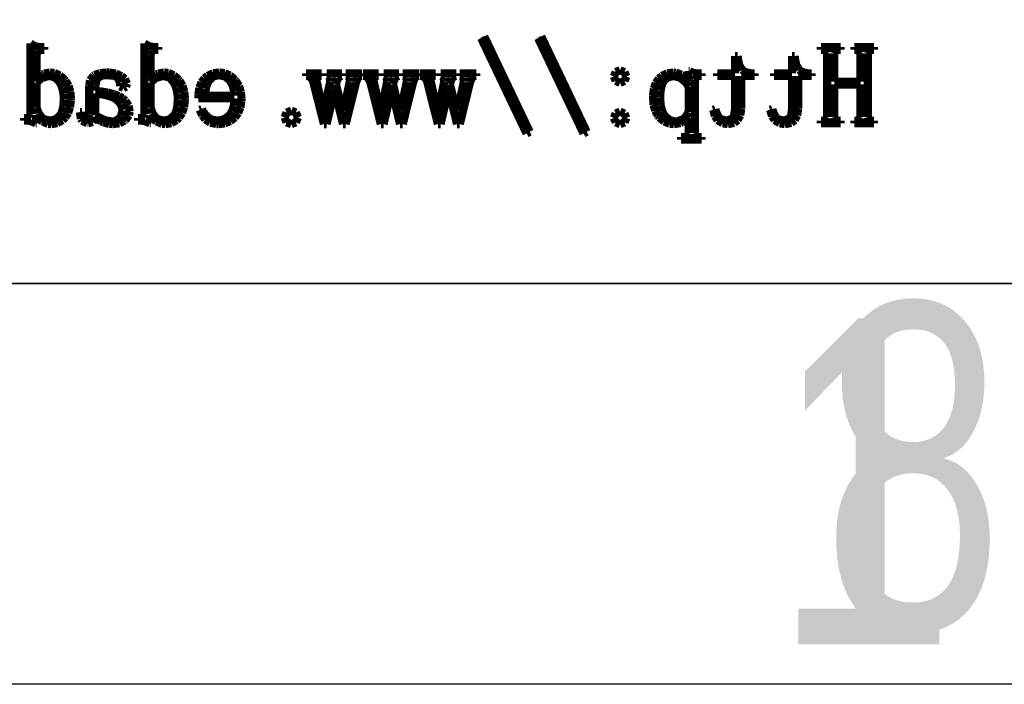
# Model space of a CAD drawing. Extents: x -19 to 391, y -43 to 244.
# Tile 6 of 34: x 1 to 13, y -43 to -35. Entities that reach past the tile are written whole.
import ezdxf

# ---------------------------------------------------------------- set-up
doc = ezdxf.new("R2010")
doc.units = 0
doc.layers.add('BOARD_GEOMETRY_DIMENSION', color=2, linetype='CONTINUOUS')
doc.layers.add('BOARD_GEOMETRY_SILKSCREEN_B', color=1, linetype='CONTINUOUS')

msp = doc.modelspace()

# ---------------------------------------------------------------- linework, layer by layer
at = {"layer": 'BOARD_GEOMETRY_DIMENSION'}
msp.add_lwpolyline([(-19.05, -43.18), (-19.05, 243.819934), (390.949942, 243.819934), (390.949942, -43.18)], close=True, dxfattribs=at)
msp.add_lwpolyline([(-14.05001, -38.179756), (385.949952, -38.179756)], dxfattribs=at)
at = {"layer": 'BOARD_GEOMETRY_SILKSCREEN_B'}
msp.add_lwpolyline([(-19.05, -43.18), (-19.05, 243.819934), (390.949942, 243.819934), (390.949942, -43.18)], close=True, dxfattribs=at)
at = {"layer": 'BOARD_GEOMETRY_SILKSCREEN_B', "const_width": 0.1016}
for points in [[(6.870446, -36.311078), (6.304026, -35.122358)], [(6.342634, -35.10026), (6.909054, -36.28898)], [(7.580376, -36.311078), (7.013956, -35.122358)], [(7.05358, -35.10026), (7.619746, -36.28898)], [(0.740156, -35.22218), (0.685038, -35.188652)], [(0.685038, -35.188652), (0.685038, -36.066476)], [(0.795274, -35.233356), (0.740156, -35.22218)], [(0.77343, -35.283394), (0.812038, -35.266884)], [(0.856742, -35.233356), (0.795274, -35.233356)], [(0.812038, -35.266884), (0.856742, -35.266884)], [(0.856742, -35.266884), (0.856742, -35.233356)], [(2.161032, -35.22218), (2.105914, -35.188652)], [(2.105914, -35.188652), (2.105914, -36.066476)], [(2.217166, -35.233356), (2.161032, -35.22218)], [(2.194306, -35.283394), (2.23393, -35.266884)], [(2.278634, -35.233356), (2.217166, -35.233356)], [(2.23393, -35.266884), (2.278634, -35.266884)], [(2.278634, -35.266884), (2.278634, -35.233356)], [(10.784332, -35.233356), (10.53973, -35.233356)], [(10.53973, -35.233356), (10.53973, -35.266884)], [(10.53973, -35.266884), (10.562844, -35.266884)], [(10.562844, -35.266884), (10.601198, -35.278568)], [(10.601198, -35.278568), (10.617708, -35.311588)], [(10.706354, -35.311588), (10.717784, -35.278568)], [(10.717784, -35.278568), (10.762488, -35.266884)], [(10.762488, -35.266884), (10.784332, -35.266884)], [(10.784332, -35.266884), (10.784332, -35.233356)], [(11.200892, -35.233356), (10.957306, -35.233356)], [(10.957306, -35.233356), (10.957306, -35.266884)], [(10.957306, -35.266884), (10.97915, -35.266884)], [(10.97915, -35.266884), (11.017504, -35.278568)], [(11.017504, -35.278568), (11.034268, -35.311588)], [(11.12393, -35.311588), (11.134344, -35.278568)], [(11.134344, -35.278568), (11.179048, -35.266884)], [(11.179048, -35.266884), (11.200892, -35.266884)], [(11.200892, -35.266884), (11.200892, -35.233356)], [(0.762, -35.333686), (0.77343, -35.283394)], [(0.762, -35.628072), (0.762, -35.333686)], [(2.183892, -35.333686), (2.194306, -35.283394)], [(2.183892, -35.628072), (2.183892, -35.333686)], [(9.501886, -35.344862), (9.468612, -35.344862)], [(9.468612, -35.344862), (9.468612, -35.56127)], [(9.50722, -35.38855), (9.501886, -35.344862)], [(9.522714, -35.458654), (9.50722, -35.38855)], [(10.212832, -35.344862), (10.179558, -35.344862)], [(10.179558, -35.344862), (10.179558, -35.56127)], [(10.218166, -35.38855), (10.212832, -35.344862)], [(10.23366, -35.458654), (10.218166, -35.38855)], [(10.617708, -35.311588), (10.617708, -36.1061)], [(10.706354, -35.66668), (10.706354, -35.311588)], [(11.034268, -35.311588), (11.034268, -35.66668)], [(11.12393, -36.1061), (11.12393, -35.311588)], [(8.036306, -35.52317), (7.981188, -35.54476)], [(8.091424, -35.54476), (8.036306, -35.52317)], [(9.557004, -35.516566), (9.522714, -35.458654)], [(9.59358, -35.543998), (9.557004, -35.516566)], [(10.268204, -35.516566), (10.23366, -35.458654)], [(10.304526, -35.543998), (10.268204, -35.516566)], [(0.771398, -35.616896), (0.762, -35.628072)], [(0.762, -35.677856), (0.818134, -35.623754)], [(0.834898, -35.572954), (0.771398, -35.616896)], [(0.818134, -35.623754), (0.834898, -35.616896)], [(0.85344, -35.564572), (0.834898, -35.572954)], [(0.834898, -35.616896), (0.909828, -35.594798)], [(0.928624, -35.550094), (0.85344, -35.564572)], [(0.909828, -35.594798), (0.92329, -35.594798)], [(0.92329, -35.594798), (0.994156, -35.612578)], [(0.983742, -35.55619), (0.928624, -35.550094)], [(1.051306, -35.58667), (0.983742, -35.55619)], [(0.994156, -35.612578), (1.047242, -35.66668)], [(1.111758, -35.639756), (1.051306, -35.58667)], [(1.123188, -35.652202), (1.111758, -35.639756)], [(1.428242, -35.647884), (1.417828, -35.711384)], [(1.472946, -35.589464), (1.428242, -35.647884)], [(1.484376, -35.581082), (1.472946, -35.589464)], [(1.550924, -35.558476), (1.484376, -35.581082)], [(1.49479, -35.711384), (1.51257, -35.634168)], [(1.51257, -35.634168), (1.522984, -35.616896)], [(1.522984, -35.616896), (1.578102, -35.587686)], [(1.63957, -35.550094), (1.550924, -35.558476)], [(1.578102, -35.587686), (1.634236, -35.583368)], [(1.634236, -35.583368), (1.724914, -35.591496)], [(1.671828, -35.550856), (1.63957, -35.550094)], [(1.750822, -35.564572), (1.671828, -35.550856)], [(1.724914, -35.591496), (1.772666, -35.611562)], [(1.817624, -35.594798), (1.750822, -35.564572)], [(1.772666, -35.611562), (1.80086, -35.676078)], [(1.862328, -35.630358), (1.817624, -35.594798)], [(1.889252, -35.689794), (1.862328, -35.630358)], [(2.192274, -35.616896), (2.183892, -35.628072)], [(2.183892, -35.677856), (2.23901, -35.623754)], [(2.255774, -35.572954), (2.192274, -35.616896)], [(2.23901, -35.623754), (2.255774, -35.616896)], [(2.275586, -35.564572), (2.255774, -35.572954)], [(2.255774, -35.616896), (2.33172, -35.594798)], [(2.350516, -35.550094), (2.275586, -35.564572)], [(2.33172, -35.594798), (2.345182, -35.594798)], [(2.345182, -35.594798), (2.416048, -35.612578)], [(2.404618, -35.55619), (2.350516, -35.550094)], [(2.473452, -35.58667), (2.404618, -35.55619)], [(2.416048, -35.612578), (2.469134, -35.66668)], [(2.53365, -35.639756), (2.473452, -35.58667)], [(2.544064, -35.652202), (2.53365, -35.639756)], [(2.855214, -35.622992), (2.817876, -35.672776)], [(2.892806, -35.592766), (2.855214, -35.622992)], [(2.96164, -35.560254), (2.892806, -35.592766)], [(2.911602, -35.65017), (2.96672, -35.598862)], [(3.038602, -35.550094), (2.96164, -35.560254)], [(2.96672, -35.598862), (3.033268, -35.583368)], [(3.033268, -35.583368), (3.109214, -35.598862)], [(3.106166, -35.558476), (3.038602, -35.550094)], [(3.173984, -35.587686), (3.106166, -35.558476)], [(3.109214, -35.598862), (3.167634, -35.644582)], [(3.167634, -35.644582), (3.171952, -35.65017)], [(3.233166, -35.639756), (3.173984, -35.587686)], [(3.245612, -35.654996), (3.233166, -35.639756)], [(4.315714, -35.56127), (4.12115, -35.56127)], [(4.12115, -35.56127), (4.12115, -35.594798)], [(4.12115, -35.594798), (4.14401, -35.594798)], [(4.14401, -35.594798), (4.182618, -35.611562)], [(4.182618, -35.611562), (4.210812, -35.66668)], [(4.249166, -35.639756), (4.2545, -35.606482)], [(4.337812, -36.039298), (4.249166, -35.639756)], [(4.2545, -35.606482), (4.287774, -35.594798)], [(4.287774, -35.594798), (4.315714, -35.594798)], [(4.315714, -35.594798), (4.315714, -35.56127)], [(4.57073, -35.56127), (4.377182, -35.56127)], [(4.377182, -35.56127), (4.377182, -35.594798)], [(4.377182, -35.594798), (4.393946, -35.594798)], [(4.393946, -35.594798), (4.42087, -35.616896)], [(4.42087, -35.616896), (4.42087, -35.66668)], [(4.493768, -35.694874), (4.515612, -35.622992)], [(4.515612, -35.622992), (4.55422, -35.594798)], [(4.55422, -35.594798), (4.57073, -35.594798)], [(4.57073, -35.594798), (4.57073, -35.56127)], [(4.820666, -35.56127), (4.615688, -35.56127)], [(4.615688, -35.56127), (4.615688, -35.594798)], [(4.615688, -35.594798), (4.637532, -35.594798)], [(4.637532, -35.594798), (4.665726, -35.616896)], [(4.665726, -35.616896), (4.665726, -35.66668)], [(4.743704, -35.677856), (4.765548, -35.616896)], [(4.765548, -35.616896), (4.798822, -35.594798)], [(4.798822, -35.594798), (4.820666, -35.594798)], [(4.820666, -35.594798), (4.820666, -35.56127)], [(5.026914, -35.56127), (4.832096, -35.56127)], [(4.832096, -35.56127), (4.832096, -35.594798)], [(4.832096, -35.594798), (4.85394, -35.594798)], [(4.85394, -35.594798), (4.893564, -35.611562)], [(4.893564, -35.611562), (4.920742, -35.66668)], [(4.960112, -35.639756), (4.965446, -35.606482)], [(5.048504, -36.039298), (4.960112, -35.639756)], [(4.965446, -35.606482), (4.99872, -35.594798)], [(4.99872, -35.594798), (5.026914, -35.594798)], [(5.026914, -35.594798), (5.026914, -35.56127)], [(5.28193, -35.56127), (5.087112, -35.56127)], [(5.087112, -35.56127), (5.087112, -35.594798)], [(5.087112, -35.594798), (5.104892, -35.594798)], [(5.104892, -35.594798), (5.131816, -35.616896)], [(5.131816, -35.616896), (5.131816, -35.66668)], [(5.204714, -35.694874), (5.226558, -35.622992)], [(5.226558, -35.622992), (5.265166, -35.594798)], [(5.265166, -35.594798), (5.28193, -35.594798)], [(5.28193, -35.594798), (5.28193, -35.56127)], [(5.531612, -35.56127), (5.326634, -35.56127)], [(5.326634, -35.56127), (5.326634, -35.594798)], [(5.326634, -35.594798), (5.348478, -35.594798)], [(5.348478, -35.594798), (5.376418, -35.616896)], [(5.376418, -35.616896), (5.376418, -35.66668)], [(5.45465, -35.677856), (5.476494, -35.616896)], [(5.476494, -35.616896), (5.509768, -35.594798)], [(5.509768, -35.594798), (5.531612, -35.594798)], [(5.531612, -35.594798), (5.531612, -35.56127)], [(5.73786, -35.56127), (5.543042, -35.56127)], [(5.543042, -35.56127), (5.543042, -35.594798)], [(5.543042, -35.594798), (5.56514, -35.594798)], [(5.56514, -35.594798), (5.60451, -35.611562)], [(5.60451, -35.611562), (5.631688, -35.66668)], [(5.671058, -35.639756), (5.676392, -35.606482)], [(5.759704, -36.039298), (5.671058, -35.639756)], [(5.676392, -35.606482), (5.709666, -35.594798)], [(5.709666, -35.594798), (5.73786, -35.594798)], [(5.73786, -35.594798), (5.73786, -35.56127)], [(5.798058, -35.56127), (5.798058, -35.594798)], [(5.992876, -35.56127), (5.798058, -35.56127)], [(5.798058, -35.594798), (5.814822, -35.594798)], [(5.814822, -35.594798), (5.843016, -35.616896)], [(5.843016, -35.616896), (5.843016, -35.66668)], [(5.914644, -35.694874), (5.937504, -35.622992)], [(5.937504, -35.622992), (5.976112, -35.594798)], [(5.976112, -35.594798), (5.992876, -35.594798)], [(5.992876, -35.594798), (5.992876, -35.56127)], [(6.242558, -35.56127), (6.03758, -35.56127)], [(6.03758, -35.56127), (6.03758, -35.594798)], [(6.03758, -35.594798), (6.059424, -35.594798)], [(6.059424, -35.594798), (6.087618, -35.616896)], [(6.087618, -35.616896), (6.087618, -35.66668)], [(6.16458, -35.677856), (6.18744, -35.616896)], [(6.18744, -35.616896), (6.220714, -35.594798)], [(6.220714, -35.594798), (6.242558, -35.594798)], [(6.242558, -35.594798), (6.242558, -35.56127)], [(7.981188, -35.54476), (7.958328, -35.599878)], [(7.958328, -35.599878), (7.981188, -35.656266)], [(8.114284, -35.599878), (8.091424, -35.54476)], [(8.091424, -35.656266), (8.114284, -35.599878)], [(8.51916, -35.628072), (8.481822, -35.680396)], [(8.557768, -35.593782), (8.51916, -35.628072)], [(8.624316, -35.56127), (8.557768, -35.593782)], [(8.574532, -35.6616), (8.62965, -35.611562)], [(8.702548, -35.550094), (8.624316, -35.56127)], [(8.62965, -35.611562), (8.702548, -35.594798)], [(8.729472, -35.55238), (8.702548, -35.550094)], [(8.702548, -35.594798), (8.775446, -35.612578)], [(8.80237, -35.578288), (8.729472, -35.55238)], [(8.775446, -35.612578), (8.80237, -35.628072)], [(8.83666, -35.602164), (8.80237, -35.578288)], [(8.80237, -35.628072), (8.856472, -35.675062)], [(8.891016, -35.6616), (8.83666, -35.602164)], [(8.902446, -35.533584), (8.891016, -35.533584)], [(8.891016, -35.533584), (8.891016, -35.6616)], [(8.94715, -35.55619), (8.902446, -35.533584)], [(9.002268, -35.56127), (8.94715, -35.55619)], [(8.968994, -35.644582), (8.980424, -35.611562)], [(8.968994, -36.305998), (8.968994, -35.644582)], [(8.980424, -35.611562), (9.019032, -35.594798)], [(9.052306, -35.56127), (9.002268, -35.56127)], [(9.019032, -35.594798), (9.052306, -35.594798)], [(9.052306, -35.594798), (9.052306, -35.56127)], [(9.468612, -35.56127), (9.24687, -35.56127)], [(9.24687, -35.56127), (9.24687, -35.594798)], [(9.24687, -35.594798), (9.468612, -35.594798)], [(9.468612, -35.594798), (9.468612, -36.016184)], [(9.546844, -36.00196), (9.546844, -35.594798)], [(9.546844, -35.594798), (9.713214, -35.594798)], [(9.66851, -35.56127), (9.59358, -35.543998)], [(9.713214, -35.56127), (9.66851, -35.56127)], [(9.713214, -35.594798), (9.713214, -35.56127)], [(10.179558, -35.56127), (9.9568, -35.56127)], [(9.9568, -35.56127), (9.9568, -35.594798)], [(9.9568, -35.594798), (10.179558, -35.594798)], [(10.179558, -35.594798), (10.179558, -36.016184)], [(10.25652, -36.00196), (10.25652, -35.594798)], [(10.25652, -35.594798), (10.423144, -35.594798)], [(10.379456, -35.56127), (10.304526, -35.543998)], [(10.423144, -35.56127), (10.379456, -35.56127)], [(10.423144, -35.594798), (10.423144, -35.56127)], [(0.762, -35.98926), (0.762, -35.677856)], [(1.047242, -35.66668), (1.051306, -35.672776)], [(1.051306, -35.672776), (1.080516, -35.737292)], [(1.080516, -35.737292), (1.097026, -35.814254)], [(1.160526, -35.715702), (1.123188, -35.652202)], [(1.182624, -35.7886), (1.160526, -35.715702)], [(1.417828, -35.711384), (1.417828, -36.077652)], [(1.49479, -35.778186), (1.49479, -35.711384)], [(1.80086, -35.676078), (1.80086, -35.723068)], [(1.80086, -35.723068), (1.844548, -35.744658)], [(1.844548, -35.744658), (1.877822, -35.727894)], [(1.877822, -35.727894), (1.889252, -35.689794)], [(2.183892, -35.98926), (2.183892, -35.677856)], [(2.469134, -35.66668), (2.472182, -35.672776)], [(2.472182, -35.672776), (2.501392, -35.737292)], [(2.501392, -35.737292), (2.518156, -35.814254)], [(2.581656, -35.715702), (2.544064, -35.652202)], [(2.6035, -35.7886), (2.581656, -35.715702)], [(2.791714, -35.740594), (2.779268, -35.824668)], [(2.817876, -35.672776), (2.791714, -35.740594)], [(2.866898, -35.839654), (2.870962, -35.75177)], [(2.870962, -35.75177), (2.892806, -35.681158)], [(2.892806, -35.681158), (2.911602, -35.65017)], [(3.171952, -35.65017), (3.207258, -35.71367)], [(3.207258, -35.71367), (3.225038, -35.789362)], [(3.285236, -35.718496), (3.245612, -35.654996)], [(3.308096, -35.791394), (3.285236, -35.718496)], [(4.210812, -35.66668), (4.343908, -36.194492)], [(4.42087, -35.66668), (4.343908, -36.039298)], [(4.377182, -36.194492), (4.477004, -35.766756)], [(4.477004, -35.766756), (4.582414, -36.194492)], [(4.57708, -36.033202), (4.493768, -35.694874)], [(4.665726, -35.66668), (4.587494, -36.033202)], [(4.615688, -36.194492), (4.743704, -35.677856)], [(4.920742, -35.66668), (5.053838, -36.194492)], [(5.131816, -35.66668), (5.053838, -36.039298)], [(5.087112, -36.194492), (5.188204, -35.766756)], [(5.188204, -35.766756), (5.29336, -36.194492)], [(5.288026, -36.033202), (5.204714, -35.694874)], [(5.376418, -35.66668), (5.29844, -36.033202)], [(5.326634, -36.194492), (5.45465, -35.677856)], [(5.631688, -35.66668), (5.764784, -36.194492)], [(5.843016, -35.66668), (5.764784, -36.039298)], [(5.798058, -36.194492), (5.898134, -35.766756)], [(5.898134, -35.766756), (6.004306, -36.194492)], [(5.997956, -36.033202), (5.914644, -35.694874)], [(6.087618, -35.66668), (6.00964, -36.033202)], [(6.03758, -36.194492), (6.16458, -35.677856)], [(7.981188, -35.656266), (8.036306, -35.677856)], [(8.036306, -35.677856), (8.091424, -35.656266)], [(8.457946, -35.749992), (8.447532, -35.836098)], [(8.481822, -35.680396), (8.457946, -35.749992)], [(8.541004, -35.776154), (8.557768, -35.701986)], [(8.557768, -35.701986), (8.574532, -35.6616)], [(8.856472, -35.675062), (8.891016, -35.727894)], [(8.891016, -35.727894), (8.891016, -36.044378)], [(11.034268, -35.66668), (10.706354, -35.66668)], [(10.706354, -36.1061), (10.706354, -35.699954)], [(10.706354, -35.699954), (11.034268, -35.699954)], [(11.034268, -35.699954), (11.034268, -36.1061)], [(1.101344, -35.883088), (1.094994, -35.977068)], [(1.097026, -35.814254), (1.101344, -35.883088)], [(1.189736, -35.872674), (1.182624, -35.7886)], [(1.189736, -35.898582), (1.189736, -35.872674)], [(1.55321, -35.785298), (1.49479, -35.778186)], [(1.49479, -36.082986), (1.49479, -35.81146)], [(1.49479, -35.81146), (1.594612, -35.825684)], [(1.648714, -35.800792), (1.55321, -35.785298)], [(1.594612, -35.825684), (1.674876, -35.846766)], [(1.726946, -35.820858), (1.648714, -35.800792)], [(1.674876, -35.846766), (1.735328, -35.871658)], [(1.788414, -35.84448), (1.726946, -35.820858)], [(1.735328, -35.871658), (1.761236, -35.889184)], [(1.761236, -35.889184), (1.814322, -35.948874)], [(1.834134, -35.872674), (1.788414, -35.84448)], [(1.86944, -35.903154), (1.834134, -35.872674)], [(2.52222, -35.883088), (2.516124, -35.977068)], [(2.518156, -35.814254), (2.52222, -35.883088)], [(2.611628, -35.872674), (2.6035, -35.7886)], [(2.610612, -35.898582), (2.611628, -35.872674)], [(2.779268, -35.824668), (2.778252, -35.872674)], [(2.778252, -35.872674), (3.228086, -35.872674)], [(3.228086, -35.839654), (2.866898, -35.839654)], [(3.228086, -35.872674), (3.22072, -35.965384)], [(3.225038, -35.789362), (3.228086, -35.839654)], [(3.316478, -35.872674), (3.308096, -35.791394)], [(3.315462, -35.905186), (3.316478, -35.872674)], [(8.447532, -35.836098), (8.447532, -35.866578)], [(8.447532, -35.866578), (8.453628, -35.952684)], [(8.535924, -35.866578), (8.541004, -35.776154)], [(8.54202, -35.957256), (8.535924, -35.866578)], [(0.78486, -36.05276), (0.762, -35.98926)], [(1.094994, -35.977068), (1.076452, -36.048696)], [(1.155446, -36.053776), (1.178306, -35.983164)], [(1.178306, -35.983164), (1.189736, -35.898582)], [(1.814322, -35.948874), (1.834134, -36.01847)], [(1.909064, -35.964368), (1.86944, -35.903154)], [(1.922526, -36.039298), (1.909064, -35.964368)], [(2.205736, -36.05276), (2.183892, -35.98926)], [(2.516124, -35.977068), (2.497328, -36.048696)], [(2.576322, -36.053776), (2.600452, -35.983164)], [(2.600452, -35.983164), (2.610612, -35.898582)], [(2.82194, -36.00577), (2.795016, -36.016184)], [(2.795016, -36.016184), (2.826258, -36.084256)], [(2.842768, -36.048696), (2.82194, -36.00577)], [(3.22072, -35.965384), (3.198876, -36.035996)], [(3.274822, -36.054792), (3.303016, -35.985958)], [(3.303016, -35.985958), (3.315462, -35.905186)], [(8.453628, -35.952684), (8.474456, -36.027868)], [(8.560816, -36.032186), (8.54202, -35.957256)], [(9.22401, -36.00577), (9.196832, -36.016184)], [(9.196832, -36.016184), (9.21893, -36.09467)], [(9.233408, -36.045394), (9.22401, -36.00577)], [(9.468612, -36.016184), (9.45515, -36.100766)], [(9.534144, -36.085272), (9.546844, -36.00196)], [(9.934956, -36.00577), (9.907016, -36.016184)], [(9.907016, -36.016184), (9.929876, -36.09467)], [(9.944354, -36.045394), (9.934956, -36.00577)], [(10.179558, -36.016184), (10.166096, -36.100766)], [(10.244074, -36.085272), (10.25652, -36.00196)], [(0.645414, -36.117276), (0.606806, -36.117276)], [(0.606806, -36.117276), (0.606806, -36.15055)], [(0.673354, -36.1061), (0.645414, -36.117276)], [(0.685038, -36.066476), (0.673354, -36.1061)], [(0.762, -36.184078), (0.762, -36.082986)], [(0.762, -36.082986), (0.812038, -36.144454)], [(0.823214, -36.11118), (0.78486, -36.05276)], [(0.85344, -36.13277), (0.823214, -36.11118)], [(0.928624, -36.15055), (0.85344, -36.13277)], [(1.001268, -36.134294), (0.928624, -36.15055)], [(1.05664, -36.082986), (1.001268, -36.134294)], [(1.076452, -36.048696), (1.05664, -36.082986)], [(1.08458, -36.144454), (1.117854, -36.11118)], [(1.117854, -36.11118), (1.155446, -36.053776)], [(1.328166, -36.044378), (1.301242, -36.044378)], [(1.301242, -36.044378), (1.314704, -36.12896)], [(1.314704, -36.12896), (1.328166, -36.15055)], [(1.33985, -36.11118), (1.328166, -36.044378)], [(1.378204, -36.139374), (1.33985, -36.11118)], [(1.406398, -36.12769), (1.378204, -36.139374)], [(1.417828, -36.077652), (1.406398, -36.12769)], [(1.461516, -36.167568), (1.49479, -36.117276)], [(1.532128, -36.106862), (1.49479, -36.082986)], [(1.49479, -36.117276), (1.566672, -36.160202)], [(1.600962, -36.139374), (1.532128, -36.106862)], [(1.629156, -36.149788), (1.600962, -36.139374)], [(1.80086, -36.117276), (1.74371, -36.157154)], [(1.814322, -36.097464), (1.80086, -36.117276)], [(1.834134, -36.022788), (1.814322, -36.097464)], [(1.834134, -36.01847), (1.834134, -36.022788)], [(1.867408, -36.144454), (1.914398, -36.082986)], [(1.914398, -36.082986), (1.922526, -36.039298)], [(2.067306, -36.117276), (2.027682, -36.117276)], [(2.027682, -36.117276), (2.027682, -36.15055)], [(2.094484, -36.1061), (2.067306, -36.117276)], [(2.105914, -36.066476), (2.094484, -36.1061)], [(2.183892, -36.184078), (2.183892, -36.082986)], [(2.183892, -36.082986), (2.232914, -36.144454)], [(2.244344, -36.11118), (2.205736, -36.05276)], [(2.275586, -36.13277), (2.244344, -36.11118)], [(2.350516, -36.15055), (2.275586, -36.13277)], [(2.423414, -36.134294), (2.350516, -36.15055)], [(2.478532, -36.082986), (2.423414, -36.134294)], [(2.497328, -36.048696), (2.478532, -36.082986)], [(2.505456, -36.144454), (2.538984, -36.11118)], [(2.538984, -36.11118), (2.576322, -36.053776)], [(2.826258, -36.084256), (2.866898, -36.134294)], [(2.894838, -36.1061), (2.842768, -36.048696)], [(2.866898, -36.134294), (2.927096, -36.175696)], [(2.939542, -36.135056), (2.894838, -36.1061)], [(3.016758, -36.15055), (2.939542, -36.135056)], [(3.108452, -36.129976), (3.034538, -36.149788)], [(3.166618, -36.082986), (3.108452, -36.129976)], [(3.198876, -36.035996), (3.166618, -36.082986)], [(3.177032, -36.157154), (3.233166, -36.11118)], [(3.233166, -36.11118), (3.274822, -36.054792)], [(3.854704, -36.11118), (3.877564, -36.049458)], [(3.877564, -36.172394), (3.854704, -36.11118)], [(3.877564, -36.049458), (3.938016, -36.027868)], [(3.938016, -36.027868), (3.99415, -36.049458)], [(3.99415, -36.049458), (4.021328, -36.11118)], [(4.021328, -36.11118), (3.99415, -36.172394)], [(4.343908, -36.039298), (4.337812, -36.039298)], [(4.587494, -36.033202), (4.57708, -36.033202)], [(5.053838, -36.039298), (5.048504, -36.039298)], [(5.29844, -36.033202), (5.288026, -36.033202)], [(5.764784, -36.039298), (5.759704, -36.039298)], [(6.00964, -36.033202), (5.997956, -36.033202)], [(7.981188, -36.061396), (7.958328, -36.117276)], [(7.958328, -36.117276), (7.981188, -36.172394)], [(8.036306, -36.039298), (7.981188, -36.061396)], [(8.091424, -36.061396), (8.036306, -36.039298)], [(8.114284, -36.117276), (8.091424, -36.061396)], [(8.091424, -36.172394), (8.114284, -36.117276)], [(8.474456, -36.027868), (8.508746, -36.090098)], [(8.508746, -36.090098), (8.524494, -36.11118)], [(8.524494, -36.11118), (8.585962, -36.16198)], [(8.591042, -36.089082), (8.560816, -36.032186)], [(8.594344, -36.093654), (8.591042, -36.089082)], [(8.654542, -36.144454), (8.594344, -36.093654)], [(8.819134, -36.134294), (8.748268, -36.160202)], [(8.807704, -36.172394), (8.874252, -36.13277)], [(8.846058, -36.112196), (8.819134, -36.134294)], [(8.891016, -36.044378), (8.846058, -36.112196)], [(8.874252, -36.13277), (8.891016, -36.117276)], [(8.891016, -36.117276), (8.891016, -36.305998)], [(9.21893, -36.09467), (9.252204, -36.144454)], [(9.268714, -36.11118), (9.233408, -36.045394)], [(9.285478, -36.12769), (9.268714, -36.11118)], [(9.357106, -36.15055), (9.285478, -36.12769)], [(9.440418, -36.122356), (9.372854, -36.149788)], [(9.45515, -36.100766), (9.440418, -36.122356)], [(9.501886, -36.144454), (9.534144, -36.085272)], [(9.929876, -36.09467), (9.96315, -36.144454)], [(9.97966, -36.11118), (9.944354, -36.045394)], [(9.996424, -36.12769), (9.97966, -36.11118)], [(10.068306, -36.15055), (9.996424, -36.12769)], [(10.151618, -36.122356), (10.0838, -36.149788)], [(10.166096, -36.100766), (10.151618, -36.122356)], [(10.212832, -36.144454), (10.244074, -36.085272)], [(10.601198, -36.139374), (10.567924, -36.15055)], [(10.617708, -36.1061), (10.601198, -36.139374)], [(10.717784, -36.139374), (10.706354, -36.1061)], [(10.756392, -36.15055), (10.717784, -36.139374)], [(11.017504, -36.139374), (10.98423, -36.15055)], [(11.034268, -36.1061), (11.017504, -36.139374)], [(11.134344, -36.139374), (11.12393, -36.1061)], [(11.173714, -36.15055), (11.134344, -36.139374)], [(0.606806, -36.15055), (0.64008, -36.15055)], [(0.64008, -36.15055), (0.690118, -36.155884)], [(0.690118, -36.155884), (0.751586, -36.184078)], [(0.751586, -36.184078), (0.762, -36.184078)], [(0.812038, -36.144454), (0.834898, -36.160964)], [(0.834898, -36.160964), (0.90551, -36.19119)], [(0.90551, -36.19119), (0.945134, -36.194492)], [(0.945134, -36.194492), (1.019048, -36.181792)], [(1.019048, -36.181792), (1.08458, -36.144454)], [(1.328166, -36.15055), (1.394714, -36.183062)], [(1.394714, -36.183062), (1.401064, -36.184078)], [(1.401064, -36.184078), (1.461516, -36.167568)], [(1.566672, -36.160202), (1.594612, -36.172394)], [(1.594612, -36.172394), (1.668526, -36.19246)], [(1.706118, -36.160964), (1.629156, -36.149788)], [(1.668526, -36.19246), (1.711452, -36.194492)], [(1.74371, -36.157154), (1.706118, -36.160964)], [(1.711452, -36.194492), (1.79451, -36.184078)], [(1.79451, -36.184078), (1.859026, -36.151566)], [(1.859026, -36.151566), (1.867408, -36.144454)], [(2.027682, -36.15055), (2.06121, -36.15055)], [(2.06121, -36.15055), (2.110994, -36.155884)], [(2.110994, -36.155884), (2.172462, -36.184078)], [(2.172462, -36.184078), (2.183892, -36.184078)], [(2.232914, -36.144454), (2.255774, -36.160964)], [(2.255774, -36.160964), (2.327656, -36.19119)], [(2.327656, -36.19119), (2.367026, -36.194492)], [(2.367026, -36.194492), (2.44094, -36.181792)], [(2.44094, -36.181792), (2.505456, -36.144454)], [(2.927096, -36.175696), (3.003042, -36.193476)], [(3.003042, -36.193476), (3.028188, -36.194492)], [(3.034538, -36.149788), (3.016758, -36.15055)], [(3.028188, -36.194492), (3.108452, -36.185094)], [(3.108452, -36.185094), (3.177032, -36.157154)], [(3.938016, -36.194492), (3.877564, -36.172394)], [(3.99415, -36.172394), (3.938016, -36.194492)], [(4.343908, -36.194492), (4.377182, -36.194492)], [(4.582414, -36.194492), (4.615688, -36.194492)], [(5.053838, -36.194492), (5.087112, -36.194492)], [(5.29336, -36.194492), (5.326634, -36.194492)], [(5.764784, -36.194492), (5.798058, -36.194492)], [(6.004306, -36.194492), (6.03758, -36.194492)], [(7.981188, -36.172394), (8.036306, -36.194492)], [(8.036306, -36.194492), (8.091424, -36.172394)], [(8.585962, -36.16198), (8.655558, -36.189158)], [(8.724392, -36.160964), (8.654542, -36.144454)], [(8.655558, -36.189158), (8.707628, -36.194492)], [(8.707628, -36.194492), (8.787892, -36.181792)], [(8.748268, -36.160202), (8.724392, -36.160964)], [(8.787892, -36.181792), (8.807704, -36.172394)], [(9.252204, -36.144454), (9.315704, -36.184078)], [(9.315704, -36.184078), (9.38022, -36.194492)], [(9.372854, -36.149788), (9.357106, -36.15055)], [(9.38022, -36.194492), (9.459214, -36.178998)], [(9.459214, -36.178998), (9.501886, -36.144454)], [(9.96315, -36.144454), (10.025634, -36.184078)], [(10.025634, -36.184078), (10.09015, -36.194492)], [(10.0838, -36.149788), (10.068306, -36.15055)], [(10.09015, -36.194492), (10.17016, -36.178998)], [(10.17016, -36.178998), (10.212832, -36.144454)], [(10.567924, -36.15055), (10.53973, -36.15055)], [(10.53973, -36.15055), (10.53973, -36.184078)], [(10.53973, -36.184078), (10.784332, -36.184078)], [(10.784332, -36.15055), (10.756392, -36.15055)], [(10.784332, -36.184078), (10.784332, -36.15055)], [(10.98423, -36.15055), (10.957306, -36.15055)], [(10.957306, -36.15055), (10.957306, -36.184078)], [(10.957306, -36.184078), (11.200892, -36.184078)], [(11.200892, -36.15055), (11.173714, -36.15055)], [(11.200892, -36.184078), (11.200892, -36.15055)], [(6.909054, -36.28898), (6.870446, -36.311078)], [(7.619746, -36.28898), (7.580376, -36.311078)], [(8.835644, -36.355782), (8.79729, -36.355782)], [(8.79729, -36.355782), (8.79729, -36.389056)], [(8.874252, -36.344098), (8.835644, -36.355782)], [(8.891016, -36.305998), (8.874252, -36.344098)], [(8.980424, -36.344098), (8.968994, -36.305998)], [(9.019032, -36.355782), (8.980424, -36.344098)], [(9.052306, -36.355782), (9.019032, -36.355782)], [(9.052306, -36.389056), (9.052306, -36.355782)], [(8.79729, -36.389056), (9.052306, -36.389056)]]:
    msp.add_lwpolyline(points, dxfattribs=at)
at = {"layer": 'BOARD_GEOMETRY_SILKSCREEN_B'}
for points in [[(6.304026, -35.122358), (6.342634, -35.10026)], [(7.013956, -35.122358), (7.05358, -35.10026)], [(385.949952, -38.179756), (-14.05001, -38.179756)]]:
    msp.add_lwpolyline(points, dxfattribs=at)

# ---------------------------------------------------------------- texts
at = {"layer": 'BOARD_GEOMETRY_DIMENSION', "width": 0.75}
msp.add_text('1', height=4.064, dxfattribs=at).set_placement((9.949942, -42.679874))
at = {"layer": 'BOARD_GEOMETRY_SILKSCREEN_B', "text_generation_flag": 2, "width": 0.75}
msp.add_text('8', height=4.064, dxfattribs=at).set_placement((12.82065, -42.492168))

doc.saveas('drawing.dxf')
